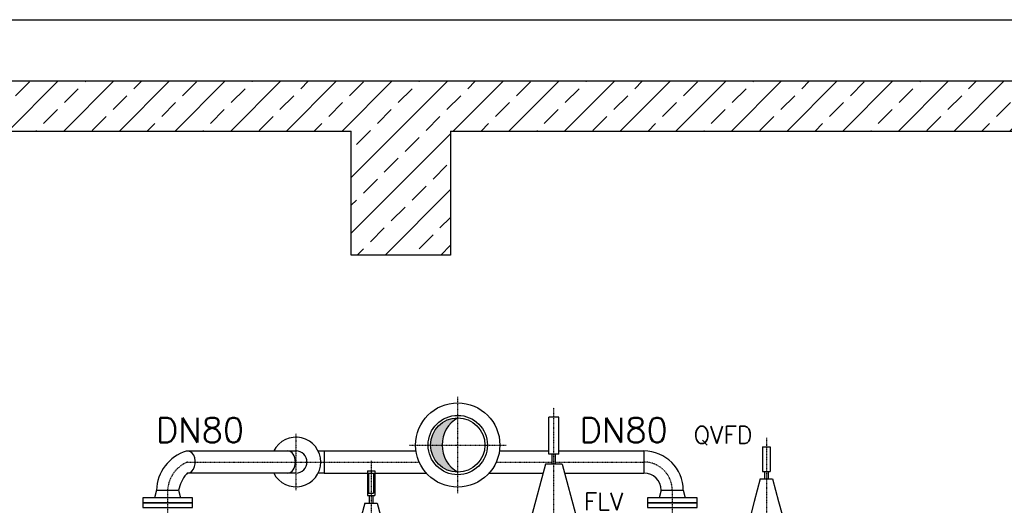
# Model space of a CAD drawing. Header units: millimetres. Extents: x -197187 to 241957296, y -45270 to 70505.
# Tile 87 of 116: x 78813 to 82785, y -37391 to -35432. Entities that reach past the tile are written whole.
import ezdxf
from ezdxf.enums import TextEntityAlignment as Align

# ---------------------------------------------------------------- set-up
doc = ezdxf.new("R2010")
doc.units = ezdxf.units.MM
doc.header["$LTSCALE"] = 0.5
doc.linetypes.add('DASHDOT', pattern=[1, 0.5, -0.25, 0, -0.25])
for name, color, linetype in [('45', 7, 'Continuous'), ('P-MU025ENTLÜ', 7, 'Continuous'), ('P-MU150AUSL', 7, 'Continuous'), ('P-MU150EINL', 7, 'Continuous'), ('P-MU200EINL', 7, 'Continuous')]:
    doc.layers.add(name, color=color, linetype=linetype)
doc.styles.add('ROMANS', font='ROMANS', dxfattribs={"height": 0.2})

msp = doc.modelspace()

# ---------------------------------------------------------------- hatches: boundary and pattern name
at = {"lineweight": 5}
h = msp.add_hatch(dxfattribs=at)
h.set_pattern_fill('ANSI33', color=256, scale=25)
h.set_pattern_definition([(45, (123557.72, -294.98), (-112.2532, 112.2532), []), (45, (123669.98, -294.98), (-112.2532, 112.2532), [79.375, -39.6875])])
h.paths.add_polyline_path([(80638.291, -35680.624), (71680.859, -35680.624), (71680.859, -35881.362), (76010.791, -35881.362), (76010.791, -36381.362), (76410.791, -36381.362), (76410.791, -35881.362), (80150.791, -35881.362), (80150.791, -36381.362), (80550.791, -36381.362), (80550.791, -35881.362), (80638.291, -35881.362)])
h.paths.add_polyline_path([(80728.291, -35680.624), (80638.291, -35680.624), (80638.291, -35881.362), (80728.291, -35881.362)])
h.paths.add_polyline_path([(80980.791, -35680.624), (80728.291, -35680.624), (80728.291, -35881.362), (80980.791, -35881.362)])
h.paths.add_polyline_path([(81233.291, -35680.624), (80980.791, -35680.624), (80980.791, -35881.362), (81233.291, -35881.362)])
h.paths.add_polyline_path([(81323.291, -35680.624), (81233.291, -35680.624), (81233.291, -35881.362), (81323.291, -35881.362)])
h.paths.add_polyline_path([(84871.503, -35881.362), (84871.503, -35680.624), (81323.291, -35680.624), (81323.291, -35881.362)])
at = {"layer": 'P-MU025ENTLÜ', "linetype": 'Continuous', "ltscale": 10}
h = msp.add_hatch(color=256, dxfattribs=at)
h.dxf.hatch_style = 1
h.paths.add_polyline_path([(80580.791, -37038.014, 0.41508714), (80470.914, -37147.563), (80517.179, -37147.563, -0.2692825)])
h = msp.add_hatch(color=256, dxfattribs=at)
h.dxf.hatch_style = 1
h.paths.add_polyline_path([(80517.179, -37147.563), (80470.914, -37147.563, 0.41508714), (80580.791, -37257.113, -0.2692825)])

# ---------------------------------------------------------------- linework, layer by layer
for p, q in [((71680.859, -35432.427), (84871.503, -35432.427)), ((80150.791, -36381.362), (80150.791, -35881.362)), ((80550.791, -35881.362), (80550.791, -36381.362)), ((80550.791, -36381.362), (80150.791, -36381.362))]:
    msp.add_line(p, q)
for points in [[(84871.503, -35680.624), (71680.859, -35680.624), (71680.859, -35881.362), (76010.791, -35881.362)], [(76410.791, -35881.362), (80150.791, -35881.362)], [(80550.791, -35881.362), (84871.503, -35881.362)]]:
    msp.add_lwpolyline(points)
at = {"layer": '45', "linetype": 'DASHDOT', "ltscale": 10}
for p, q in [((81825.541, -37118.206), (81825.541, -37549.397)), ((80230.791, -37211.737), (80230.791, -37861.336))]:
    msp.add_line(p, q, dxfattribs=at)
at = {"layer": 'P-MU025ENTLÜ', "linetype": 'Continuous', "ltscale": 10}
for radius in [170, 119.732, 109.55]:
    msp.add_circle((80580.464, -37147.563), radius, dxfattribs=at)
msp.add_arc((80643.315, -37147.563), 126.136, 119.714994, 240.285006, dxfattribs=at)
at = {"layer": 'P-MU150AUSL', "linetype": 'DASHDOT', "ltscale": 10}
msp.add_line((80580.791, -37342.336), (80580.791, -36952.79), dxfattribs=at)
at = {"layer": 'P-MU150AUSL', "linetype": 'Continuous', "ltscale": 10}
for p, q in [((81810.541, -37154.49), (81840.541, -37154.49)), ((81810.541, -37154.49), (81810.541, -37254.49)), ((81840.541, -37154.49), (81840.541, -37254.49)), ((81810.541, -37254.49), (81840.541, -37254.49)), ((81818.041, -37254.49), (81818.041, -37284.49)), ((81833.041, -37254.49), (81833.041, -37284.49)), ((81800.541, -37284.49), (81776.372, -37374.69)), ((81800.541, -37284.49), (81850.541, -37284.49)), ((81850.541, -37284.49), (81874.71, -37374.69)), ((81776.372, -37374.69), (81762.311, -37427.166)), ((81874.71, -37374.69), (81888.771, -37427.166))]:
    msp.add_line(p, q, dxfattribs=at)
at = {"layer": 'P-MU150EINL', "linetype": 'DASHDOT', "ltscale": 10}
for p, q in [((79927.791, -37102.063), (79927.791, -37330.063)), ((79490.401, -37216.063), (80424.876, -37216.063)), ((80736.053, -37216.063), (80961.032, -37216.063)), ((80974.55, -37216.063), (81331.791, -37216.063)), ((79409.791, -37330.063), (79409.791, -37546.613)), ((81445.791, -37330.063), (81445.791, -37573.563))]:
    msp.add_line(p, q, dxfattribs=at)
for centre, radius, start, end in [((79540.486, -37336.979), 130.878, 112.5, 176.971221), ((81331.791, -37330.063), 114, 0, 90)]:
    msp.add_arc(centre, radius, start, end, dxfattribs=at)
at = {"layer": 'P-MU200EINL', "linetype": 'DASHDOT', "ltscale": 10}
for p, q in [((80967.791, -37572.356), (80967.791, -36996.136)), ((80386.018, -37147.563), (80775.564, -37147.563))]:
    msp.add_line(p, q, dxfattribs=at)
at = {"layer": 'P-MU200EINL'}
for p, q in [((80988.069, -37035.304), (80947.513, -37035.304)), ((80947.513, -37184.008), (80947.513, -37035.304)), ((80988.069, -37184.008), (80988.069, -37035.304)), ((79490.404, -37171.598), (79927.791, -37171.613)), ((80017.369, -37171.613), (80041.791, -37171.613)), ((80041.791, -37171.613), (80041.791, -37260.513)), ((80041.791, -37171.613), (80412.174, -37171.613)), ((80748.755, -37171.613), (80947.513, -37171.613)), ((80988.069, -37171.613), (81331.791, -37171.613)), ((81331.791, -37171.613), (81331.791, -37260.513)), ((80988.069, -37184.008), (80947.513, -37184.008)), ((80961.032, -37224.563), (80961.032, -37184.008)), ((80974.55, -37224.563), (80974.55, -37184.008)), ((80215.791, -37251.563), (80245.791, -37251.563)), ((80215.791, -37251.563), (80215.791, -37351.563)), ((80245.791, -37251.563), (80245.791, -37351.563)), ((80933.995, -37224.563), (80876.273, -37439.985)), ((81001.587, -37224.563), (80933.995, -37224.563)), ((81001.587, -37224.563), (81059.309, -37439.985)), ((79927.791, -37260.513), (79492.615, -37260.416)), ((80041.791, -37260.513), (80017.369, -37260.513)), ((80041.791, -37260.513), (80215.791, -37260.513)), ((80220.791, -37261.563), (80220.791, -37341.563)), ((80220.791, -37261.563), (80240.791, -37261.563)), ((80240.791, -37261.563), (80240.791, -37341.563)), ((80245.791, -37260.513), (80453.412, -37260.513)), ((80707.517, -37260.513), (80924.362, -37260.513)), ((81011.22, -37260.513), (81331.791, -37260.513)), ((79365.341, -37330.063), (79357.291, -37360.063)), ((79365.341, -37330.063), (79454.241, -37330.063)), ((79454.241, -37330.063), (79462.291, -37360.063)), ((81401.341, -37330.063), (81393.291, -37360.063)), ((81401.341, -37330.063), (81490.241, -37330.063)), ((81490.241, -37330.063), (81498.291, -37360.063)), ((80215.791, -37351.563), (80245.791, -37351.563)), ((80220.791, -37341.563), (80240.791, -37341.563)), ((80223.291, -37351.563), (80223.291, -37381.563)), ((80238.291, -37351.563), (80238.291, -37381.563)), ((80205.791, -37381.563), (80167.561, -37524.24)), ((80205.791, -37381.563), (80255.791, -37381.563)), ((80255.791, -37381.563), (80294.021, -37524.24))]:
    msp.add_line(p, q, dxfattribs=at)
for points in [[(79309.791, -37380.063), (79509.791, -37380.063), (79509.791, -37360.063), (79309.791, -37360.063)], [(81345.791, -37380.063), (81545.791, -37380.063), (81545.791, -37360.063), (81345.791, -37360.063)], [(79309.791, -37400.063), (79509.791, -37400.063), (79509.791, -37380.063), (79309.791, -37380.063)], [(81345.791, -37400.063), (81545.791, -37400.063), (81545.791, -37380.063), (81345.791, -37380.063)]]:
    msp.add_lwpolyline(points, close=True, dxfattribs=at)
for centre, radius, start, end in [((79927.791, -37216.063), 100, 206.391353, 153.608647), ((79535.285, -37334.675), 170.006, 107.196919, 178.445505), ((79927.791, -37216.063), 44.45, 270, 90), ((81331.791, -37330.063), 158.45, 0, 90), ((79589.745, -37355.384), 137.85, 139.034367, 169.415608), ((81331.791, -37330.063), 69.55, 0, 90)]:
    msp.add_arc(centre, radius, start, end, dxfattribs=at)
for centre, major_axis, ratio, start_param, end_param in [((79490.401, -37216.063), (0, -44.465), 0.70686348, 0.05684616, 3.31361143), ((79894.401, -37216.063), (0, -44.45), 0.70710678, 0, 3.14159265), ((79492.882, -37295.288), (0, -34.878), 0.41751684, 3.15990268, 3.6609248)]:
    msp.add_ellipse(centre, major_axis=major_axis, ratio=ratio, start_param=start_param, end_param=end_param, dxfattribs=at)

# ---------------------------------------------------------------- texts
at = {"layer": 'P-MU025ENTLÜ', "linetype": 'Continuous', "ltscale": 10, "style": 'ROMANS'}
msp.add_text('FLV', height=70, dxfattribs=at).set_placement((81089.678, -37410.655))
at = {"layer": 'P-MU150AUSL', "linetype": 'Continuous', "ltscale": 10, "style": 'ROMANS'}
for p in [(79718.697, -37137.349), (81428.03, -37137.349)]:
    msp.add_text('DN80', height=100, dxfattribs=at).set_placement(p, align=Align.RIGHT)
at = {"layer": 'P-MU200EINL', "linetype": 'Continuous', "ltscale": 10, "style": 'ROMANS'}
msp.add_text('QVFD', height=70, dxfattribs=at).set_placement((81532.155, -37141.718))

doc.saveas('drawing.dxf')
